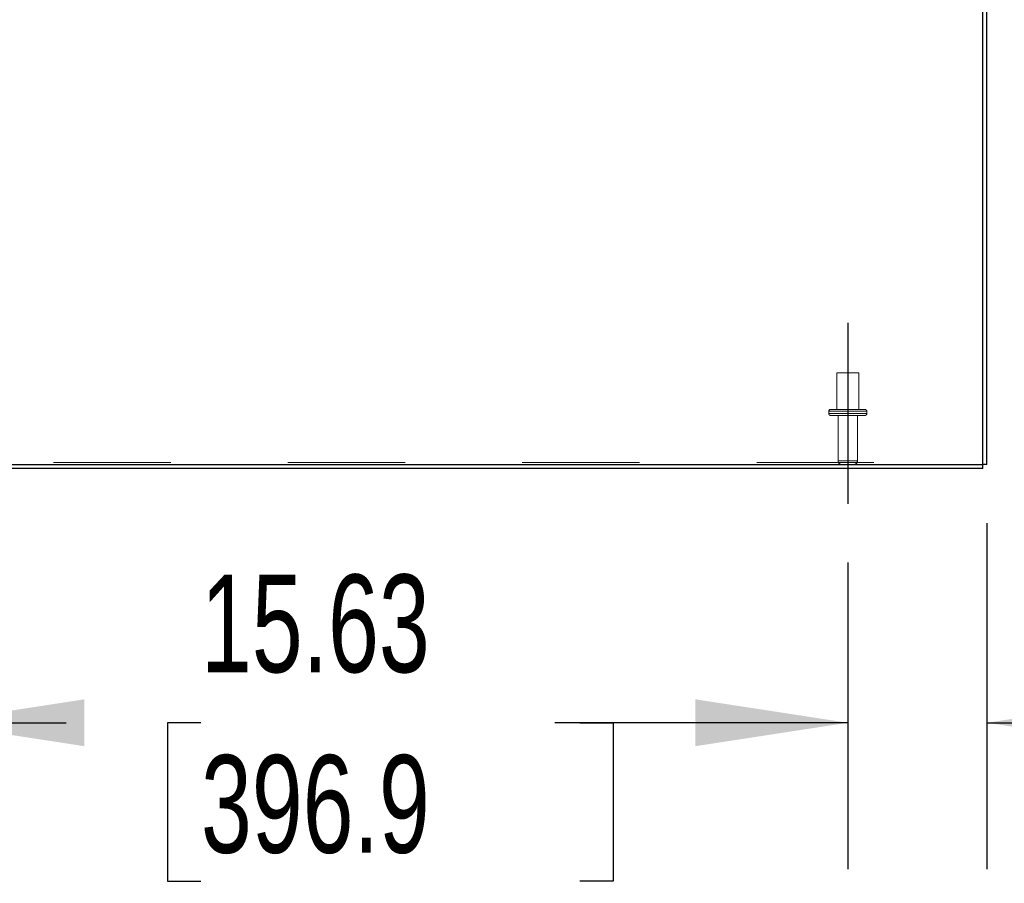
# Model space of a CAD drawing. Header units: inches. Extents: x 0.2 to 10.8, y 0.2 to 8.2.
# Tile 19 of 156: x 3.814 to 4.654, y 1.166 to 1.902. Entities that reach past the tile are written whole.
import ezdxf

# ---------------------------------------------------------------- set-up
doc = ezdxf.new("R2010")
doc.units = ezdxf.units.IN
doc.header["$MEASUREMENT"] = 0
doc.linetypes.add('CENTERX2', pattern=[0.8, 0.5, -0.1, 0.1, -0.1])
doc.linetypes.add('HIDDEN', pattern=[0.075, 0.05, -0.025])
doc.layers.add('CENTER', color=40, linetype='CENTERX2')
doc.layers.add('DIMENSIONS', color=140, linetype='Continuous')
doc.styles.add('SLDTEXTSTYLE0', font='TXT', dxfattribs={"width": 0.7})
doc.dimstyles.new('SLDDIMSTYLE0', dxfattribs={"dimtxt": 0.084961, "dimasz": 0.13, "dimexe": 0, "dimexo": 0.0625, "dimgap": 0.02124, "dimtad": 0, "dimtih": 1, "dimtoh": 1, "dimlfac": 20, "dimrnd": 1e-09, "dimzin": 12, "dimdsep": 46, "dimtxsty": 'SLDTEXTSTYLE0', "dimsah": 1, "dimcen": 0.09, "dimadec": 0, "dimazin": 3, "dimtfac": 1, "dimtofl": 0, "dimtmove": 0, "dimatfit": 3, "dimfxl": 0, "dimfrac": 2, "dimtolj": 1, "dimtzin": 12, "dimarcsym": 0})
doc.dimstyles.new('SLDDIMSTYLE1', dxfattribs={"dimtxt": 0.084961, "dimasz": 0.13, "dimexe": 0, "dimexo": 0.0625, "dimgap": 0.02124, "dimtad": 0, "dimtih": 1, "dimtoh": 1, "dimlfac": 20, "dimrnd": 1e-09, "dimzin": 12, "dimdsep": 46, "dimtxsty": 'SLDTEXTSTYLE0', "dimsah": 1, "dimcen": 0.09, "dimadec": 0, "dimazin": 3, "dimtfac": 1, "dimtmove": 0, "dimatfit": 0, "dimfxl": 0, "dimfrac": 2, "dimtolj": 1, "dimtzin": 12, "dimarcsym": 0})

# ---------------------------------------------------------------- blocks, each defined once
blk = doc.blocks.new('_D_23')
at = {"layer": 'DIMENSIONS'}
for p, q in [((3.73903, 1.4393), (3.73903, 1.17757)), ((4.52028, 1.4393), (4.52028, 1.17757)), ((3.73903, 1.30257), (3.85336, 1.30257)), ((3.96849, 1.30257), (3.93996, 1.30257)), ((3.93996, 1.30257), (3.93996, 1.16754)), ((4.29163, 1.30257), (4.32016, 1.30257)), ((4.32016, 1.30257), (4.32016, 1.16754)), ((4.52028, 1.30257), (4.40676, 1.30257)), ((3.93996, 1.16754), (3.96849, 1.16754)), ((4.32016, 1.16754), (4.29163, 1.16754))]:
    blk.add_line(p, q, dxfattribs=at)
for points in [[(3.73903, 1.30257), (3.86903, 1.28257), (3.86903, 1.32257)], [(4.52028, 1.30257), (4.39028, 1.32257), (4.39028, 1.28257)]]:
    blk.add_solid(points, dxfattribs=at)
at = {"layer": 'DIMENSIONS', "char_height": 0.083333, "attachment_point": 1, "style": 'SLDTEXTSTYLE0'}
for s, insert in [('15.63', (3.96849, 1.42902)), ('396.9', (3.96849, 1.27497))]:
    blk.add_mtext(s, dxfattribs=dict(at, insert=insert))
blk = doc.blocks.new('_D_24')
at = {"layer": 'DIMENSIONS'}
for p, q in [((4.63903, 1.47297), (4.63903, 1.17757)), ((4.52028, 1.4393), (4.52028, 1.17757)), ((4.52028, 1.30257), (4.27028, 1.30257)), ((4.63903, 1.30257), (4.89846, 1.30257)), ((5.01358, 1.30257), (4.98505, 1.30257)), ((4.98505, 1.30257), (4.98505, 1.16754)), ((5.26605, 1.30257), (5.29458, 1.30257)), ((5.29458, 1.30257), (5.29458, 1.16754)), ((4.98505, 1.16754), (5.01358, 1.16754)), ((5.29458, 1.16754), (5.26605, 1.16754))]:
    blk.add_line(p, q, dxfattribs=at)
for points in [[(4.52028, 1.30257), (4.39028, 1.32257), (4.39028, 1.28257)], [(4.63903, 1.30257), (4.76903, 1.28257), (4.76903, 1.32257)]]:
    blk.add_solid(points, dxfattribs=at)
at = {"layer": 'DIMENSIONS', "char_height": 0.083333, "attachment_point": 1, "style": 'SLDTEXTSTYLE0'}
for s, insert in [('2.38', (5.01358, 1.42902)), ('60.3', (5.01358, 1.27497))]:
    blk.add_mtext(s, dxfattribs=dict(at, insert=insert))

msp = doc.modelspace()

# ---------------------------------------------------------------- linework, layer by layer
at = {"color": 7, "linetype": 'Continuous', "lineweight": 25}
for p, q in [((4.6354267, 1.5229671), (4.6354267, 2.3025235)), ((4.6390267, 1.5229671), (4.6390267, 2.3025215)), ((2.8426267, 1.5229671), (4.6354267, 1.5229671)), ((4.6390267, 1.5229671), (4.6354267, 1.5229671)), ((4.6354267, 1.5193671), (4.6354267, 1.5229671)), ((4.6354267, 1.5193671), (2.8444267, 1.5193671))]:
    msp.add_line(p, q, dxfattribs=at)
at = {"color": 7, "linetype": 'HIDDEN', "lineweight": 18}
for p, q in [((4.5296517, 1.6010671), (4.5109017, 1.6010671)), ((4.5109017, 1.6010671), (4.5109017, 1.5698171)), ((4.5296517, 1.5698171), (4.5296517, 1.6010671)), ((4.5365267, 1.5683171), (4.5040267, 1.5683171)), ((4.5365267, 1.5683171), (4.5040267, 1.5683171)), ((4.5365267, 1.5683171), (4.5040267, 1.5683171)), ((4.5040267, 1.5683171), (4.5040267, 1.5663171)), ((4.5365267, 1.5663171), (4.5040267, 1.5663171)), ((4.5365267, 1.5663171), (4.5040267, 1.5663171)), ((4.5365267, 1.5663171), (4.5040267, 1.5663171)), ((4.5350267, 1.5698171), (4.5055267, 1.5698171)), ((4.5350267, 1.5648171), (4.5055267, 1.5648171)), ((4.5119767, 1.5648171), (4.5119767, 1.5259671)), ((4.5285767, 1.5259671), (4.5285767, 1.5648171)), ((4.5365267, 1.5663171), (4.5365267, 1.5683171)), ((2.8426267, 1.5244886), (4.6354267, 1.5244886)), ((4.5285767, 1.5259671), (4.5120694, 1.5259671)), ((4.5285767, 1.5259671), (4.5120694, 1.5259671)), ((4.5285767, 1.5259671), (4.5120694, 1.5259671))]:
    msp.add_line(p, q, dxfattribs=at)
for centre, radius, start, end in [((4.5055267, 1.5683171), 0.0015, 90, 180), ((4.5055267, 1.5663171), 0.0015, 180, 270), ((4.5350267, 1.5683171), 0.0015, 0, 90), ((4.5350267, 1.5663171), 0.0015, 270, 0), ((4.5149767, 1.5259671), 0.003, 180, 270), ((4.5255767, 1.5259671), 0.003, 270, 0)]:
    msp.add_arc(centre, radius, start, end, dxfattribs=at)
at = {"layer": 'CENTER'}
msp.add_line((4.5202767, 1.6438631), (4.5202767, 1.4892955), dxfattribs=at)

# ---------------------------------------------------------------- dimensions: what is measured, and where the dimension line sits
at = {"layer": 'DIMENSIONS'}
for base, p1, p2, dimstyle, picture, middle in [((4.639026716, 1.3025739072), (4.520276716, 1.4892955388), (4.639026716, 1.5229671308), 'SLDDIMSTYLE1', '_D_24', (5.1398169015, 1.3025739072)), ((4.520276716, 1.3025739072), (3.739026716, 1.4892955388), (4.520276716, 1.4892955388), 'SLDDIMSTYLE0', '_D_23', (4.1300600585, 1.3025739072))]:
    dim = msp.add_linear_dim(base=base, p1=p1, p2=p2, dimstyle=dimstyle, dxfattribs=at)
    dim.commit()
    dim.dimension.update_dxf_attribs({"geometry": picture, "text_midpoint": middle, "dimtype": 160})

doc.saveas('drawing.dxf')
